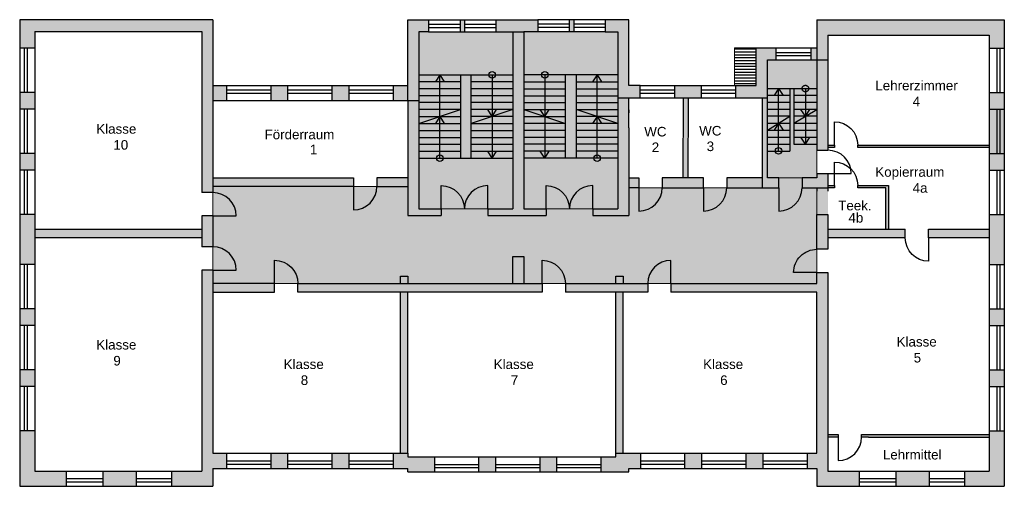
# Model space of a CAD drawing. Header units: inches. Extents: x -85 to 313, y 33 to 297.
# Tile 7 of 14: x -51 to -8, y 156 to 176. Entities that reach past the tile are written whole.
import ezdxf

# ---------------------------------------------------------------- set-up
doc = ezdxf.new("R2010")
doc.units = ezdxf.units.IN
doc.header["$MEASUREMENT"] = 0
doc.linetypes.add('ACAD_ISO03W100', pattern=[30, 12, -18])
doc.layers.add('0_Feuerwehrelemente', color=7, linetype='Continuous', lineweight=13, true_color=0xb7d9b1)
doc.layers.add('1_Brandwaende', color=7, linetype='Continuous', lineweight=20, true_color=0xa02128)
doc.layers.add('1_Dach', color=43, linetype='Continuous', lineweight=15)
doc.layers.add('1_Grundrisse', color=10, linetype='Continuous', lineweight=25)
doc.layers.add('1_Raumbezeichnung', color=7, linetype='Continuous', true_color=0x000000)
doc.layers.add('2_Türen', color=7, linetype='Continuous', true_color=0x000000)
for name, color, linetype in [('1_Raumnummern', 7, 'Continuous'), ('1_Schraffuren', 7, 'Continuous'), ('2_Fenster', 80, 'Continuous'), ('4_Treppe', 32, 'Continuous')]:
    doc.layers.add(name, color=color, linetype=linetype)
doc.styles.add('ARIAL', font='arial.ttf')

# ---------------------------------------------------------------- blocks, each defined once
blk = doc.blocks.new('DOOR3')
at = {"linetype": 'ByBlock'}
blk.add_line((0, 0), (0, 1), dxfattribs=at)
blk.add_arc((0, 0), 1, 90, 180, dxfattribs=at)

msp = doc.modelspace()

# ---------------------------------------------------------------- hatches: boundary and pattern name
at = {"layer": '0_Feuerwehrelemente', "ltscale": 0.001, "true_color": 0x008351}
h = msp.add_hatch(color=126, dxfattribs=at)
h.dxf.hatch_style = 1
h.paths.add_polyline_path([(-33.816, 175.464), (-29.751, 175.464), (-29.751, 167.803), (-33.816, 167.803)])
h = msp.add_hatch(color=126, dxfattribs=at)
h.dxf.hatch_style = 1
h.paths.add_polyline_path([(-29.275, 175.464), (-25.21, 175.464), (-25.21, 167.803), (-29.275, 167.803)])
h = msp.add_hatch(color=126, dxfattribs=at)
h.dxf.hatch_style = 1
h.paths.add_polyline_path([(-18.742, 174.244), (-16.597, 174.244), (-16.597, 169.146), (-18.742, 169.146)])
at = {"layer": '0_Feuerwehrelemente', "ltscale": 0.001}
h = msp.add_hatch(color=256, dxfattribs=at)
h.dxf.hatch_style = 1
h.paths.add_polyline_path([(-32.859, 167.803), (-32.859, 167.526), (-34.292, 167.526), (-34.292, 168.772), (-42.732, 168.772), (-42.732, 164.577), (-16.597, 164.577), (-16.597, 168.721), (-17.24, 168.721), (-17.24, 169.146), (-18.249, 169.146), (-18.249, 168.721), (-24.734, 168.721), (-24.734, 167.526), (-26.3, 167.526), (-26.3, 167.803), (-28.318, 167.803), (-28.318, 167.526), (-30.841, 167.526), (-30.841, 167.803)])
at = {"layer": '1_Brandwaende'}
h = msp.add_hatch(color=256, dxfattribs=at)
h.dxf.hatch_style = 1
h.paths.add_polyline_path([(-29.275, 175.464), (-29.751, 175.464), (-29.751, 167.803), (-30.841, 167.803), (-30.841, 167.526), (-28.318, 167.526), (-28.318, 167.803), (-29.275, 167.803)])
h.paths.add_polyline_path([(-34.292, 167.526), (-32.859, 167.526), (-32.859, 167.803), (-33.816, 167.803), (-33.816, 172.491), (-34.292, 172.491), (-34.292, 172.361)])
h.paths.add_polyline_path([(-26.3, 167.526), (-24.734, 167.526), (-24.734, 172.361), (-24.734, 172.606), (-25.21, 172.606), (-25.21, 167.803), (-26.3, 167.803)])
h = msp.add_hatch(color=256, dxfattribs=at)
h.dxf.hatch_style = 1
h.paths.add_polyline_path([(-18.249, 169.146), (-18.742, 169.146), (-18.742, 172.606), (-18.963, 172.606), (-18.963, 168.721), (-18.249, 168.721)])
h.paths.add_polyline_path([(-16.121, 169.334), (-16.597, 169.334), (-16.597, 169.146), (-17.24, 169.146), (-17.24, 168.721), (-16.121, 168.721)])
h.paths.add_polyline_path([(-16.597, 170.343), (-16.121, 170.343), (-16.121, 174.244), (-16.597, 174.244)])
at = {"layer": '1_Grundrisse'}
h = msp.add_hatch(color=7, dxfattribs=at)
h.dxf.hatch_style = 1
h.paths.add_polyline_path([(-42.139, 173.147), (-42.732, 173.147), (-42.732, 172.491), (-42.139, 172.491)])
h.paths.add_polyline_path([(-39.499, 173.147), (-40.231, 173.147), (-40.231, 172.491), (-39.499, 172.491)])
h.paths.add_polyline_path([(-36.851, 173.147), (-37.583, 173.147), (-37.583, 172.491), (-36.851, 172.491)])
h.paths.add_polyline_path([(-34.292, 173.147), (-34.935, 173.147), (-34.935, 172.491), (-34.292, 172.491)])
h.paths.add_polyline_path([(-33.816, 175.464), (-33.401, 175.464), (-33.401, 175.986), (-34.292, 175.986), (-34.292, 173.147), (-34.292, 172.491), (-33.816, 172.491)])
h.paths.add_polyline_path([(-31.845, 175.986), (-32.041, 175.986), (-32.041, 175.464), (-31.845, 175.464)])
h.paths.add_polyline_path([(-28.674, 175.986), (-30.485, 175.986), (-30.485, 175.464), (-30.483, 175.464), (-29.751, 175.464), (-29.275, 175.464), (-28.674, 175.464)])
h.paths.add_polyline_path([(-27.118, 175.986), (-27.314, 175.986), (-27.314, 175.464), (-27.118, 175.464)])
h.paths.add_polyline_path([(-24.734, 175.986), (-25.758, 175.986), (-25.758, 175.464), (-25.21, 175.464), (-25.21, 172.606), (-24.241, 172.606), (-24.241, 173.141), (-24.734, 173.141)])
h.paths.add_polyline_path([(-21.593, 173.141), (-22.753, 173.141), (-22.753, 172.606), (-21.593, 172.606)])
h.paths.add_polyline_path([(-18.742, 174.244), (-18.368, 174.244), (-18.368, 174.764), (-19.227, 174.764), (-19.227, 173.141), (-20.106, 173.141), (-20.106, 172.606), (-19.373, 172.606), (-18.742, 172.606)])
h.paths.add_polyline_path([(-16.597, 174.764), (-16.857, 174.764), (-16.857, 174.244), (-16.597, 174.244)])
h.paths.add_polyline_path([(-16.121, 175.322), (-9.147, 175.322), (-9.147, 174.76), (-8.491, 174.76), (-8.491, 175.978), (-16.597, 175.978), (-16.597, 174.244), (-16.121, 174.244)])
h.paths.add_polyline_path([(-8.491, 172.845), (-9.147, 172.845), (-9.147, 172.118), (-8.491, 172.118)])
h.paths.add_polyline_path([(-8.491, 172.118), (-9.147, 172.118), (-9.147, 169.477), (-8.491, 169.477)])
h.paths.add_polyline_path([(-8.491, 167.562), (-9.147, 167.562), (-9.147, 165.406), (-8.491, 165.406)])
h.paths.add_polyline_path([(-8.491, 163.491), (-9.147, 163.491), (-9.147, 162.764), (-8.491, 162.764)])
h.paths.add_polyline_path([(-8.491, 160.849), (-9.147, 160.849), (-9.147, 160.122), (-8.491, 160.122)])
h.paths.add_polyline_path([(-8.491, 158.208), (-9.147, 158.208), (-9.147, 156.468), (-10.212, 156.468), (-10.212, 155.812), (-8.491, 155.812)])
h.paths.add_polyline_path([(-11.738, 156.468), (-13.187, 156.468), (-13.187, 155.812), (-11.738, 155.812)])
h.paths.add_polyline_path([(-14.768, 156.468), (-16.121, 156.468), (-16.121, 165.052), (-16.597, 165.052), (-16.597, 164.577), (-22.917, 164.577), (-22.917, 164.201), (-16.597, 164.201), (-16.597, 157.238), (-17.026, 157.238), (-17.026, 156.582), (-16.597, 156.582), (-16.597, 155.812), (-14.768, 155.812)])
h.paths.add_polyline_path([(-16.121, 167.558), (-16.597, 167.558), (-16.597, 166.061), (-16.121, 166.061)])
h.paths.add_polyline_path([(-16.121, 168.721), (-16.597, 168.721), (-16.597, 167.558), (-16.121, 167.558)])
at = {"layer": '1_Schraffuren'}
h = msp.add_hatch(color=256, dxfattribs=at)
h.dxf.hatch_style = 1
h.paths.add_polyline_path([(-42.732, 175.978), (-51.091, 175.978), (-51.091, 174.76), (-50.435, 174.76), (-50.435, 175.471), (-43.208, 175.471), (-43.208, 168.513), (-42.732, 168.513)])
h.paths.add_polyline_path([(-50.435, 172.845), (-51.091, 172.845), (-51.091, 172.118), (-50.435, 172.118)], flags=17)
h.paths.add_polyline_path([(-50.435, 170.204), (-51.091, 170.204), (-51.091, 169.477), (-50.435, 169.477)])
h.paths.add_polyline_path([(-50.435, 167.562), (-51.091, 167.562), (-51.091, 165.406), (-50.435, 165.406)])
h.paths.add_polyline_path([(-43.208, 166.776), (-43.208, 166.931), (-50.435, 166.931), (-50.435, 166.554), (-43.208, 166.554)])
h.paths.add_polyline_path([(-50.435, 163.491), (-51.091, 163.491), (-51.091, 162.764), (-50.435, 162.764)])
h.paths.add_polyline_path([(-50.435, 160.849), (-51.091, 160.849), (-51.091, 160.122), (-50.435, 160.122)])
h.paths.add_polyline_path([(-50.435, 158.208), (-51.091, 158.208), (-51.091, 155.812), (-49.082, 155.812), (-49.082, 156.468), (-50.435, 156.468)])
h.paths.add_polyline_path([(-46.052, 156.468), (-47.501, 156.468), (-47.501, 155.812), (-46.052, 155.812)])
h.paths.add_polyline_path([(-42.732, 156.582), (-42.139, 156.582), (-42.139, 157.238), (-42.732, 157.238), (-42.732, 165.161), (-43.208, 165.161), (-43.208, 156.468), (-44.526, 156.468), (-44.526, 155.812), (-42.732, 155.812)])
h.paths.add_polyline_path([(-42.732, 167.504), (-43.208, 167.504), (-43.208, 166.17), (-42.732, 166.17)])
h = msp.add_hatch(dxfattribs=at)
h.set_pattern_fill('ANSI31', color=256, angle=135)
h.set_pattern_definition([(180, (0, 37.84925), (-1e-17, -0.125), [])])
h.paths.add_polyline_path([(-20.166, 174.764), (-20.166, 173.141), (-20.106, 173.141), (-19.227, 173.141), (-19.227, 174.764)])
h = msp.add_hatch(color=256, dxfattribs=at)
h.dxf.hatch_style = 1
h.paths.add_polyline_path([(-22.173, 172.606), (-22.387, 172.606), (-22.399, 169.146), (-22.185, 169.146)])
h.paths.add_polyline_path([(-21.508, 169.146), (-23.29, 169.146), (-23.29, 168.721), (-21.508, 168.721)])
h.paths.add_polyline_path([(-24.299, 169.146), (-24.734, 169.146), (-24.734, 168.721), (-24.299, 168.721)])
h.paths.add_polyline_path([(-18.963, 169.146), (-20.501, 169.146), (-20.501, 168.721), (-18.963, 168.721)])
at = {"layer": '1_Schraffuren', "ltscale": 0.001}
h = msp.add_hatch(color=7, dxfattribs=at)
h.dxf.hatch_style = 1
h.paths.add_polyline_path([(-13.507, 168.823), (-14.835, 168.823), (-14.835, 168.712), (-13.617, 168.712), (-13.617, 166.931), (-13.507, 166.931)])
h.paths.add_polyline_path([(-15.844, 168.823), (-16.121, 168.823), (-16.121, 168.712), (-15.844, 168.712)])
h.paths.add_polyline_path([(-15.844, 170.567), (-16.121, 170.567), (-16.121, 170.456), (-15.844, 170.456)])
h.paths.add_polyline_path([(-9.147, 170.567), (-14.835, 170.567), (-14.835, 170.456), (-9.147, 170.456)])
at = {"layer": '1_Schraffuren'}
h = msp.add_hatch(color=256, dxfattribs=at)
h.dxf.hatch_style = 1
h.paths.add_polyline_path([(-36.646, 169.148), (-42.732, 169.148), (-42.732, 168.772), (-36.646, 168.772), (-36.646, 168.994)])
h.paths.add_polyline_path([(-34.292, 169.148), (-35.637, 169.148), (-35.637, 168.994), (-35.637, 168.772), (-34.292, 168.772)])
h.paths.add_polyline_path([(-40.062, 164.577), (-42.732, 164.577), (-42.732, 164.201), (-40.062, 164.201), (-40.062, 164.355)])
h.paths.add_polyline_path([(-28.492, 164.577), (-39.053, 164.577), (-39.053, 164.355), (-39.053, 164.201), (-28.492, 164.201)])
h.paths.add_polyline_path([(-23.918, 164.577), (-27.483, 164.577), (-27.483, 164.201), (-23.918, 164.201)])
at = {"layer": '1_Schraffuren', "ltscale": 0.001}
h = msp.add_hatch(color=7, dxfattribs=at)
h.dxf.hatch_style = 1
h.paths.add_polyline_path([(-12.775, 166.554), (-12.775, 166.931), (-16.121, 166.931), (-16.121, 166.554)])
h.paths.add_polyline_path([(-11.766, 166.931), (-11.766, 166.554), (-9.147, 166.554), (-9.147, 166.776), (-9.147, 166.931)])
h = msp.add_hatch(color=7, dxfattribs=at)
h.dxf.hatch_style = 1
h.paths.add_polyline_path([(-34.292, 164.893), (-34.613, 164.893), (-34.613, 164.577), (-34.292, 164.577)])
h.paths.add_polyline_path([(-29.275, 165.749), (-29.751, 165.749), (-29.751, 164.577), (-29.275, 164.577)])
h.paths.add_polyline_path([(-24.981, 164.893), (-25.303, 164.893), (-25.303, 164.577), (-24.981, 164.577)])
at = {"layer": '1_Schraffuren'}
h = msp.add_hatch(color=256, dxfattribs=at)
h.dxf.hatch_style = 1
h.paths.add_polyline_path([(-34.292, 164.201), (-34.613, 164.201), (-34.613, 157.238), (-34.292, 157.238)])
h.paths.add_polyline_path([(-24.981, 164.201), (-25.303, 164.201), (-25.303, 157.238), (-24.981, 157.238)])
h.paths.add_polyline_path([(-39.499, 157.238), (-40.231, 157.238), (-40.231, 156.582), (-39.499, 156.582)])
h.paths.add_polyline_path([(-36.851, 157.238), (-37.583, 157.238), (-37.583, 156.582), (-36.851, 156.582)])
h.paths.add_polyline_path([(-33.15, 157.087), (-34.292, 157.087), (-34.292, 157.238), (-34.613, 157.238), (-34.935, 157.238), (-34.935, 156.582), (-34.292, 156.582), (-34.292, 156.431), (-33.15, 156.431)])
h.paths.add_polyline_path([(-30.51, 157.087), (-31.242, 157.087), (-31.242, 156.431), (-30.51, 156.431)])
h.paths.add_polyline_path([(-27.862, 157.087), (-28.594, 157.087), (-28.594, 156.431), (-27.862, 156.431)])
h.paths.add_polyline_path([(-24.229, 157.238), (-25.303, 157.238), (-25.303, 157.087), (-25.946, 157.087), (-25.946, 156.431), (-24.734, 156.431), (-24.734, 156.582), (-24.229, 156.582)])
h.paths.add_polyline_path([(-21.589, 157.238), (-22.321, 157.238), (-22.321, 156.582), (-21.589, 156.582)])
h.paths.add_polyline_path([(-18.941, 157.238), (-19.673, 157.238), (-19.673, 156.582), (-18.941, 156.582)])
h = msp.add_hatch(color=256, dxfattribs=at)
h.dxf.hatch_style = 1
h.paths.add_polyline_path([(-15.678, 158.046), (-16.121, 158.046), (-16.121, 157.936), (-15.678, 157.936)])
h.paths.add_polyline_path([(-9.147, 158.046), (-14.669, 158.046), (-14.669, 157.936), (-14.478, 157.936), (-14.367, 157.936), (-9.147, 157.936)])

# ---------------------------------------------------------------- linework, layer by layer
at = {"layer": '0_Feuerwehrelemente', "color": 126, "ltscale": 0.001, "true_color": 0x008351}
for points in [[(-33.816, 175.464), (-29.751, 175.464), (-29.751, 167.803), (-33.816, 167.803)], [(-29.275, 175.464), (-25.21, 175.464), (-25.21, 167.803), (-29.275, 167.803)], [(-18.742, 174.244), (-16.597, 174.244), (-16.597, 169.146), (-18.742, 169.146)]]:
    msp.add_lwpolyline(points, close=True, dxfattribs=at)
at = {"layer": '0_Feuerwehrelemente', "ltscale": 0.001}
msp.add_lwpolyline([(-32.859, 167.803), (-32.859, 167.526), (-34.292, 167.526), (-34.292, 168.772), (-42.732, 168.772), (-42.732, 164.577), (-16.597, 164.577), (-16.597, 168.721), (-17.24, 168.721), (-17.24, 169.146), (-18.249, 169.146), (-18.249, 168.721), (-24.734, 168.721), (-24.734, 167.526), (-26.3, 167.526), (-26.3, 167.803), (-28.318, 167.803), (-28.318, 167.526), (-30.841, 167.526), (-30.841, 167.803)], close=True, dxfattribs=at)
at = {"layer": '1_Dach', "color": 7}
msp.add_lwpolyline([(-19.227, 174.764), (-20.166, 174.764), (-20.166, 173.141)], dxfattribs=at)
at = {"layer": '1_Grundrisse', "color": 7}
for p, q in [((-51.091, 175.978), (-51.091, 174.76)), ((-42.732, 175.978), (-51.091, 175.978)), ((-42.732, 175.978), (-42.732, 168.513)), ((-33.401, 175.986), (-33.401, 175.464)), ((-32.041, 175.986), (-31.845, 175.986)), ((-32.041, 175.986), (-32.041, 175.464)), ((-31.845, 175.986), (-31.845, 175.464)), ((-30.485, 175.986), (-28.674, 175.986)), ((-30.485, 175.986), (-30.485, 175.464)), ((-28.674, 175.986), (-28.674, 175.464)), ((-27.118, 175.986), (-27.314, 175.986)), ((-27.314, 175.986), (-27.314, 175.464)), ((-27.118, 175.986), (-27.118, 175.464)), ((-16.597, 175.978), (-16.597, 170.343)), ((-16.597, 175.978), (-8.491, 175.978)), ((-8.491, 175.978), (-8.491, 174.76)), ((-50.435, 175.471), (-50.435, 174.76)), ((-50.435, 175.471), (-43.208, 175.471)), ((-43.208, 175.471), (-43.208, 168.513)), ((-33.816, 175.464), (-33.816, 167.803)), ((-33.401, 175.464), (-33.816, 175.464)), ((-32.039, 175.464), (-31.843, 175.464)), ((-30.483, 175.464), (-29.751, 175.464)), ((-29.751, 175.464), (-29.751, 167.803)), ((-29.751, 175.464), (-29.275, 175.464)), ((-29.275, 175.464), (-29.275, 167.803)), ((-28.676, 175.464), (-29.275, 175.464)), ((-27.12, 175.464), (-27.316, 175.464)), ((-25.758, 175.464), (-25.21, 175.464)), ((-25.21, 175.464), (-25.21, 167.803)), ((-16.121, 175.322), (-16.121, 170.343)), ((-16.121, 175.322), (-9.147, 175.322)), ((-9.147, 175.322), (-9.147, 174.76)), ((-50.435, 174.76), (-51.091, 174.76)), ((-19.227, 174.764), (-18.368, 174.764)), ((-19.227, 173.141), (-19.227, 174.764)), ((-16.857, 174.764), (-16.597, 174.764)), ((-16.857, 174.764), (-16.857, 174.244)), ((-9.147, 174.76), (-8.491, 174.76)), ((-16.857, 174.244), (-16.597, 174.244)), ((-16.597, 174.244), (-16.121, 174.244)), ((-42.732, 173.147), (-42.139, 173.147)), ((-42.139, 173.147), (-42.139, 172.491)), ((-40.231, 173.147), (-39.499, 173.147)), ((-40.231, 173.147), (-39.499, 173.147)), ((-40.231, 173.147), (-40.231, 172.491)), ((-39.499, 173.147), (-39.499, 172.491)), ((-37.583, 173.147), (-37.583, 172.491)), ((-37.583, 173.147), (-36.851, 173.147)), ((-37.583, 173.147), (-36.851, 173.147)), ((-36.851, 173.147), (-36.851, 172.491)), ((-34.935, 173.147), (-34.935, 172.491)), ((-34.935, 173.147), (-34.292, 173.147)), ((-34.292, 172.491), (-34.292, 173.147)), ((-24.241, 172.606), (-24.241, 173.141)), ((-22.753, 173.141), (-22.021, 173.141)), ((-22.753, 173.141), (-21.593, 173.141)), ((-22.753, 172.606), (-22.753, 173.141)), ((-21.593, 172.606), (-21.593, 173.141)), ((-20.106, 172.606), (-20.106, 173.141)), ((-20.106, 173.141), (-19.373, 173.141)), ((-20.106, 173.141), (-19.227, 173.141)), ((-51.091, 172.845), (-51.091, 172.118)), ((-50.435, 172.845), (-51.091, 172.845)), ((-50.435, 172.845), (-50.435, 172.118)), ((-25.21, 172.606), (-24.241, 172.606)), ((-24.734, 171.31), (-24.734, 172.606)), ((-22.753, 172.606), (-22.021, 172.606)), ((-22.753, 172.606), (-21.593, 172.606)), ((-22.387, 172.606), (-22.399, 169.146)), ((-22.173, 172.606), (-22.185, 169.146)), ((-20.106, 172.606), (-19.373, 172.606)), ((-9.147, 172.845), (-9.147, 172.118)), ((-9.147, 172.845), (-8.491, 172.845)), ((-8.491, 172.845), (-8.491, 172.118)), ((-50.435, 172.118), (-51.091, 172.118)), ((-42.732, 172.491), (-42.139, 172.491)), ((-40.231, 172.491), (-39.499, 172.491)), ((-40.231, 172.491), (-39.499, 172.491)), ((-37.583, 172.491), (-36.851, 172.491)), ((-37.583, 172.491), (-36.851, 172.491)), ((-34.935, 172.491), (-34.292, 172.491)), ((-34.292, 172.491), (-34.292, 167.526)), ((-34.292, 172.491), (-33.816, 172.491)), ((-9.147, 172.118), (-8.491, 172.118)), ((-9.147, 172.118), (-9.147, 170.204)), ((-8.821, 172.118), (-8.821, 170.204)), ((-8.685, 172.118), (-8.685, 170.204)), ((-8.491, 172.118), (-8.491, 170.204)), ((-24.734, 172.096), (-24.734, 171.966)), ((-24.734, 172.096), (-24.734, 171.966)), ((-24.734, 171.31), (-24.734, 167.526)), ((-14.835, 170.456), (-14.835, 170.567)), ((-14.835, 170.567), (-9.147, 170.567)), ((-9.147, 170.456), (-14.835, 170.456)), ((-51.091, 170.204), (-51.091, 169.477)), ((-50.435, 170.204), (-51.091, 170.204)), ((-50.435, 170.204), (-50.435, 169.477)), ((-16.597, 170.343), (-16.121, 170.343)), ((-9.147, 170.204), (-9.147, 169.477)), ((-9.147, 170.204), (-8.491, 170.204)), ((-8.491, 170.204), (-8.491, 169.477)), ((-50.435, 169.477), (-51.091, 169.477)), ((-16.597, 169.334), (-16.121, 169.334)), ((-16.597, 169.334), (-16.597, 169.146)), ((-16.121, 169.334), (-16.121, 168.567)), ((-9.147, 169.477), (-8.491, 169.477)), ((-16.597, 168.721), (-16.597, 168.567)), ((-14.835, 168.712), (-14.835, 168.823)), ((-14.835, 168.823), (-13.507, 168.823)), ((-13.617, 168.712), (-14.835, 168.712)), ((-13.617, 166.931), (-13.617, 168.712)), ((-13.507, 168.823), (-13.507, 166.931)), ((-42.732, 168.513), (-43.208, 168.513)), ((-51.091, 167.562), (-51.091, 165.406)), ((-50.435, 167.562), (-51.091, 167.562)), ((-50.435, 167.562), (-50.435, 165.406)), ((-43.208, 167.504), (-43.208, 166.17)), ((-42.732, 167.504), (-43.208, 167.504)), ((-42.732, 167.504), (-42.732, 166.17)), ((-34.292, 167.526), (-32.859, 167.526)), ((-33.816, 167.803), (-32.859, 167.803)), ((-32.859, 167.803), (-32.859, 167.526)), ((-30.841, 167.803), (-30.841, 167.526)), ((-30.841, 167.803), (-29.751, 167.803)), ((-30.841, 167.526), (-28.318, 167.526)), ((-29.275, 167.803), (-28.318, 167.803)), ((-28.318, 167.803), (-28.318, 167.526)), ((-26.3, 167.803), (-26.3, 167.526)), ((-26.3, 167.803), (-25.21, 167.803)), ((-26.3, 167.526), (-24.734, 167.526)), ((-16.597, 167.558), (-16.121, 167.558)), ((-9.147, 167.562), (-9.147, 165.406)), ((-9.147, 167.562), (-8.491, 167.562)), ((-8.491, 167.562), (-8.491, 165.406)), ((-42.732, 166.17), (-43.208, 166.17)), ((-50.435, 165.406), (-51.091, 165.406)), ((-9.147, 165.406), (-8.491, 165.406)), ((-43.208, 165.161), (-43.208, 156.468)), ((-42.732, 165.161), (-43.208, 165.161)), ((-42.732, 165.161), (-42.732, 157.238)), ((-16.597, 165.052), (-16.121, 165.052)), ((-16.121, 165.052), (-16.121, 156.468)), ((-28.492, 164.577), (-28.492, 164.201)), ((-27.483, 164.577), (-27.483, 164.201)), ((-23.918, 164.577), (-23.918, 164.201)), ((-22.917, 164.577), (-22.917, 164.201)), ((-34.613, 157.238), (-34.613, 164.201)), ((-34.292, 157.238), (-34.292, 164.201)), ((-25.303, 157.238), (-25.303, 164.201)), ((-24.981, 157.238), (-24.981, 164.201)), ((-51.091, 163.491), (-51.091, 162.764)), ((-51.091, 163.491), (-51.091, 162.764)), ((-50.435, 163.491), (-51.091, 163.491)), ((-50.435, 163.491), (-50.435, 162.764)), ((-50.435, 163.491), (-50.435, 162.764)), ((-9.147, 163.491), (-9.147, 162.764)), ((-9.147, 163.491), (-9.147, 162.764)), ((-9.147, 163.491), (-8.491, 163.491)), ((-8.491, 163.491), (-8.491, 162.764)), ((-8.491, 163.491), (-8.491, 162.764)), ((-50.435, 162.764), (-51.091, 162.764)), ((-9.147, 162.764), (-8.491, 162.764)), ((-51.091, 160.849), (-51.091, 160.122)), ((-51.091, 160.849), (-51.091, 160.122)), ((-50.435, 160.849), (-51.091, 160.849)), ((-50.435, 160.849), (-50.435, 160.122)), ((-50.435, 160.849), (-50.435, 160.122)), ((-9.147, 160.849), (-9.147, 160.122)), ((-9.147, 160.849), (-9.147, 160.122)), ((-9.147, 160.849), (-8.491, 160.849)), ((-8.491, 160.849), (-8.491, 160.122)), ((-8.491, 160.849), (-8.491, 160.122)), ((-50.435, 160.122), (-51.091, 160.122)), ((-9.147, 160.122), (-8.491, 160.122)), ((-51.091, 158.208), (-51.091, 155.812)), ((-50.435, 158.208), (-51.091, 158.208)), ((-50.435, 158.208), (-50.435, 156.468)), ((-9.147, 158.208), (-9.147, 156.468)), ((-9.147, 158.208), (-8.491, 158.208)), ((-8.491, 158.208), (-8.491, 155.812)), ((-14.367, 157.936), (-9.147, 157.936)), ((-42.732, 157.238), (-42.139, 157.238)), ((-42.139, 157.238), (-42.139, 156.582)), ((-40.231, 157.238), (-39.499, 157.238)), ((-40.231, 157.238), (-39.499, 157.238)), ((-40.231, 157.238), (-40.231, 156.582)), ((-39.499, 157.238), (-39.499, 156.582)), ((-37.583, 157.238), (-37.583, 156.582)), ((-37.583, 157.238), (-36.851, 157.238)), ((-37.583, 157.238), (-36.851, 157.238)), ((-36.851, 157.238), (-36.851, 156.582)), ((-34.935, 157.238), (-34.935, 156.582)), ((-34.935, 157.238), (-34.292, 157.238)), ((-24.229, 157.238), (-24.229, 156.582)), ((-22.321, 157.238), (-21.589, 157.238)), ((-22.321, 157.238), (-21.589, 157.238)), ((-22.321, 157.238), (-22.321, 156.582)), ((-21.589, 157.238), (-21.589, 156.582)), ((-19.673, 157.238), (-19.673, 156.582)), ((-19.673, 157.238), (-18.941, 157.238)), ((-19.673, 157.238), (-18.941, 157.238)), ((-18.941, 157.238), (-18.941, 156.582)), ((-17.026, 157.238), (-17.026, 156.582)), ((-17.026, 157.238), (-16.597, 157.238)), ((-33.15, 157.087), (-33.15, 156.431)), ((-31.242, 157.087), (-30.51, 157.087)), ((-31.242, 157.087), (-30.51, 157.087)), ((-31.242, 157.087), (-31.242, 156.431)), ((-30.51, 157.087), (-30.51, 156.431)), ((-28.594, 157.087), (-28.594, 156.431)), ((-28.594, 157.087), (-27.862, 157.087)), ((-28.594, 157.087), (-27.862, 157.087)), ((-27.862, 157.087), (-27.862, 156.431)), ((-25.946, 157.087), (-25.946, 156.431)), ((-25.946, 157.087), (-25.303, 157.087)), ((-50.435, 156.468), (-47.501, 156.468)), ((-49.082, 156.468), (-49.082, 155.812)), ((-47.501, 156.468), (-46.052, 156.468)), ((-47.501, 156.468), (-47.501, 155.812)), ((-46.052, 156.468), (-46.052, 155.812)), ((-44.526, 156.468), (-44.526, 155.812)), ((-44.526, 156.468), (-43.208, 156.468)), ((-42.732, 156.582), (-42.732, 155.812)), ((-42.732, 156.582), (-42.139, 156.582)), ((-40.231, 156.582), (-39.499, 156.582)), ((-40.231, 156.582), (-39.499, 156.582)), ((-37.583, 156.582), (-36.851, 156.582)), ((-37.583, 156.582), (-36.851, 156.582)), ((-34.935, 156.582), (-34.292, 156.582)), ((-34.292, 156.431), (-34.292, 156.582)), ((-34.292, 156.431), (-33.15, 156.431)), ((-31.242, 156.431), (-30.51, 156.431)), ((-31.242, 156.431), (-30.51, 156.431)), ((-28.594, 156.431), (-27.862, 156.431)), ((-28.594, 156.431), (-27.862, 156.431)), ((-25.946, 156.431), (-24.734, 156.431)), ((-24.734, 156.582), (-24.229, 156.582)), ((-24.734, 156.431), (-24.734, 156.582)), ((-22.321, 156.582), (-21.589, 156.582)), ((-22.321, 156.582), (-21.589, 156.582)), ((-19.673, 156.582), (-18.941, 156.582)), ((-19.673, 156.582), (-18.941, 156.582)), ((-17.026, 156.582), (-16.597, 156.582)), ((-16.597, 156.582), (-16.597, 155.812)), ((-16.121, 156.468), (-14.768, 156.468)), ((-14.768, 156.468), (-14.768, 155.812)), ((-13.187, 156.468), (-11.738, 156.468)), ((-13.187, 156.468), (-13.187, 155.812)), ((-11.738, 156.468), (-11.738, 155.812)), ((-10.212, 156.468), (-9.147, 156.468)), ((-10.212, 156.468), (-10.212, 155.812)), ((-51.091, 155.812), (-47.501, 155.812)), ((-47.501, 155.812), (-46.052, 155.812)), ((-46.052, 155.812), (-42.732, 155.812)), ((-16.597, 155.812), (-14.768, 155.812)), ((-13.187, 155.812), (-11.738, 155.812)), ((-10.212, 155.812), (-8.491, 155.812))]:
    msp.add_line(p, q, dxfattribs=at)
for points in [[(-34.292, 173.147), (-34.292, 175.986), (-33.401, 175.986)], [(-24.241, 173.141), (-24.734, 173.141), (-24.734, 175.986), (-25.758, 175.986), (-25.758, 175.464)], [(-20.371, 172.606), (-18.742, 172.606), (-18.742, 174.244), (-18.368, 174.244), (-18.368, 174.764)], [(-18.963, 172.606), (-18.963, 168.721), (-18.249, 168.721), (-18.249, 169.146), (-18.742, 169.146), (-18.742, 172.606)], [(-16.121, 170.567), (-15.844, 170.567), (-15.844, 170.456), (-16.121, 170.456)], [(-42.732, 169.148), (-36.646, 169.148), (-36.646, 168.994), (-36.646, 168.994), (-36.646, 168.772), (-42.732, 168.772)], [(-34.292, 169.148), (-35.637, 169.148), (-35.637, 168.994), (-35.637, 168.994), (-35.637, 168.772), (-34.292, 168.772)], [(-24.734, 169.146), (-24.299, 169.146), (-24.299, 168.721), (-24.734, 168.721)], [(-18.963, 169.146), (-20.501, 169.146), (-20.501, 168.721), (-18.963, 168.721)], [(-16.597, 169.146), (-17.24, 169.146), (-17.24, 168.721), (-16.121, 168.721)], [(-16.121, 168.823), (-15.844, 168.823), (-15.844, 168.712), (-16.121, 168.712)], [(-50.435, 166.931), (-43.208, 166.931), (-43.208, 166.776), (-43.208, 166.776), (-43.208, 166.554), (-50.435, 166.554)], [(-16.121, 166.931), (-12.775, 166.931)], [(-11.766, 166.931), (-9.147, 166.931), (-9.147, 166.776), (-9.147, 166.776), (-9.147, 166.554), (-11.766, 166.554)], [(-12.775, 166.554), (-16.121, 166.554)], [(-29.751, 164.577), (-29.751, 165.749), (-29.275, 165.749), (-29.275, 164.577)], [(-34.613, 164.577), (-34.613, 164.893), (-34.292, 164.893), (-34.292, 164.577)], [(-25.303, 164.577), (-25.303, 164.893), (-24.981, 164.893), (-24.981, 164.577)], [(-22.917, 164.577), (-16.597, 164.577), (-16.597, 165.052)], [(-42.732, 164.201), (-40.062, 164.201), (-40.062, 164.355), (-40.062, 164.355), (-40.062, 164.577), (-42.732, 164.577)], [(-28.492, 164.201), (-39.053, 164.201), (-39.053, 164.355), (-39.053, 164.355), (-39.053, 164.577), (-28.492, 164.577)], [(-27.483, 164.577), (-23.918, 164.577)], [(-23.918, 164.201), (-27.483, 164.201)], [(-16.597, 157.238), (-16.597, 164.201), (-22.917, 164.201)], [(-16.121, 158.046), (-15.678, 158.046), (-15.678, 157.936), (-16.121, 157.936)], [(-14.367, 157.936), (-14.367, 157.936), (-14.478, 157.936), (-14.478, 157.936), (-14.669, 157.936), (-14.669, 158.046), (-9.147, 158.046)], [(-34.292, 157.238), (-34.292, 157.087), (-33.15, 157.087)], [(-25.303, 157.087), (-25.303, 157.238), (-24.229, 157.238)]]:
    msp.add_lwpolyline(points, dxfattribs=at)
for points in [[(-21.508, 169.146), (-23.29, 169.146), (-23.29, 168.721), (-21.508, 168.721)], [(-16.597, 167.558), (-16.121, 167.558), (-16.121, 166.061), (-16.597, 166.061)]]:
    msp.add_lwpolyline(points, close=True, dxfattribs=at)
at = {"layer": '1_Schraffuren', "color": 7, "ltscale": 0.001}
for p, q in [((-12.775, 166.554), (-12.775, 166.931)), ((-11.766, 166.554), (-11.766, 166.931))]:
    msp.add_line(p, q, dxfattribs=at)
at = {"layer": '2_Fenster', "color": 7}
for p, q in [((-33.401, 175.986), (-32.041, 175.986)), ((-31.845, 175.986), (-30.485, 175.986)), ((-27.314, 175.986), (-28.674, 175.986)), ((-25.758, 175.986), (-27.118, 175.986)), ((-33.401, 175.793), (-32.041, 175.793)), ((-33.401, 175.656), (-32.041, 175.656)), ((-31.845, 175.793), (-30.485, 175.793)), ((-31.845, 175.656), (-30.485, 175.656)), ((-27.314, 175.793), (-28.674, 175.793)), ((-27.314, 175.656), (-28.674, 175.656)), ((-25.758, 175.793), (-27.118, 175.793)), ((-25.758, 175.656), (-27.118, 175.656)), ((-33.401, 175.464), (-32.041, 175.464)), ((-31.845, 175.464), (-30.483, 175.464)), ((-27.314, 175.464), (-28.676, 175.464)), ((-25.758, 175.464), (-27.118, 175.464)), ((-51.091, 174.76), (-51.091, 172.845)), ((-50.898, 174.76), (-50.898, 172.845)), ((-50.761, 174.76), (-50.761, 172.845)), ((-50.435, 174.76), (-50.435, 172.845)), ((-18.368, 174.764), (-16.857, 174.764)), ((-9.147, 174.76), (-9.147, 172.845)), ((-8.821, 174.76), (-8.821, 172.845)), ((-8.685, 174.76), (-8.685, 172.845)), ((-8.491, 174.76), (-8.491, 172.845)), ((-18.368, 174.571), (-16.857, 174.571)), ((-18.368, 174.434), (-16.857, 174.434)), ((-18.368, 174.244), (-16.857, 174.244)), ((-42.139, 173.147), (-40.231, 173.147)), ((-39.499, 173.147), (-37.583, 173.147)), ((-36.851, 173.147), (-34.935, 173.147)), ((-24.241, 173.141), (-22.753, 173.141)), ((-21.593, 173.141), (-20.106, 173.141)), ((-42.139, 172.954), (-40.231, 172.954)), ((-42.139, 172.817), (-40.231, 172.817)), ((-39.499, 172.954), (-37.583, 172.954)), ((-39.499, 172.817), (-37.583, 172.817)), ((-36.851, 172.954), (-34.935, 172.954)), ((-36.851, 172.817), (-34.935, 172.817)), ((-24.241, 172.948), (-22.753, 172.948)), ((-24.241, 172.811), (-22.753, 172.811)), ((-24.241, 172.606), (-22.753, 172.606)), ((-21.593, 172.948), (-20.106, 172.948)), ((-21.593, 172.811), (-20.106, 172.811)), ((-21.593, 172.606), (-20.106, 172.606)), ((-51.091, 172.118), (-51.091, 170.204)), ((-50.898, 172.118), (-50.898, 170.204)), ((-50.761, 172.118), (-50.761, 170.204)), ((-50.435, 172.118), (-50.435, 170.204)), ((-42.139, 172.491), (-40.231, 172.491)), ((-39.499, 172.491), (-37.583, 172.491)), ((-36.851, 172.491), (-34.935, 172.491)), ((-51.091, 169.477), (-51.091, 167.562)), ((-50.898, 169.477), (-50.898, 167.562)), ((-50.761, 169.477), (-50.761, 167.562)), ((-50.435, 169.477), (-50.435, 167.562)), ((-9.147, 169.477), (-9.147, 167.562)), ((-8.821, 169.477), (-8.821, 167.562)), ((-8.685, 169.477), (-8.685, 167.562)), ((-8.491, 169.477), (-8.491, 167.562)), ((-51.091, 165.406), (-51.091, 163.491)), ((-50.898, 165.406), (-50.898, 163.491)), ((-50.761, 165.406), (-50.761, 163.491)), ((-50.435, 165.406), (-50.435, 163.491)), ((-9.147, 165.406), (-9.147, 163.491)), ((-8.821, 165.406), (-8.821, 163.491)), ((-8.685, 165.406), (-8.685, 163.491)), ((-8.491, 165.406), (-8.491, 163.491)), ((-51.091, 162.764), (-51.091, 160.849)), ((-50.898, 162.764), (-50.898, 160.849)), ((-50.761, 162.764), (-50.761, 160.849)), ((-50.435, 162.764), (-50.435, 160.849)), ((-9.147, 162.764), (-9.147, 160.849)), ((-8.821, 162.764), (-8.821, 160.849)), ((-8.685, 162.764), (-8.685, 160.849)), ((-8.491, 162.764), (-8.491, 160.849)), ((-51.091, 160.122), (-51.091, 158.208)), ((-50.898, 160.122), (-50.898, 158.208)), ((-50.761, 160.122), (-50.761, 158.208)), ((-50.435, 160.122), (-50.435, 158.208)), ((-9.147, 160.122), (-9.147, 158.208)), ((-8.821, 160.122), (-8.821, 158.208)), ((-8.685, 160.122), (-8.685, 158.208)), ((-8.491, 160.122), (-8.491, 158.208)), ((-42.139, 157.238), (-40.231, 157.238)), ((-39.499, 157.238), (-37.583, 157.238)), ((-36.851, 157.238), (-34.935, 157.238)), ((-24.229, 157.238), (-22.321, 157.238)), ((-21.589, 157.238), (-19.673, 157.238)), ((-18.941, 157.238), (-17.026, 157.238)), ((-42.139, 156.912), (-40.231, 156.912)), ((-42.139, 156.775), (-40.231, 156.775)), ((-39.499, 156.912), (-37.583, 156.912)), ((-39.499, 156.775), (-37.583, 156.775)), ((-36.851, 156.912), (-34.935, 156.912)), ((-36.851, 156.775), (-34.935, 156.775)), ((-33.15, 157.087), (-31.242, 157.087)), ((-30.51, 157.087), (-28.594, 157.087)), ((-27.862, 157.087), (-25.946, 157.087)), ((-24.229, 156.912), (-22.321, 156.912)), ((-24.229, 156.775), (-22.321, 156.775)), ((-21.589, 156.912), (-19.673, 156.912)), ((-21.589, 156.775), (-19.673, 156.775)), ((-18.941, 156.912), (-17.026, 156.912)), ((-18.941, 156.775), (-17.026, 156.775)), ((-49.082, 156.468), (-47.501, 156.468)), ((-46.052, 156.468), (-44.526, 156.468)), ((-42.139, 156.582), (-40.231, 156.582)), ((-39.499, 156.582), (-37.583, 156.582)), ((-36.851, 156.582), (-34.935, 156.582)), ((-33.15, 156.761), (-31.242, 156.761)), ((-33.15, 156.624), (-31.242, 156.624)), ((-33.15, 156.431), (-31.242, 156.431)), ((-30.51, 156.761), (-28.594, 156.761)), ((-30.51, 156.624), (-28.594, 156.624)), ((-30.51, 156.431), (-28.594, 156.431)), ((-27.862, 156.761), (-25.946, 156.761)), ((-27.862, 156.624), (-25.946, 156.624)), ((-27.862, 156.431), (-25.946, 156.431)), ((-24.229, 156.582), (-22.321, 156.582)), ((-21.589, 156.582), (-19.673, 156.582)), ((-18.941, 156.582), (-17.026, 156.582)), ((-14.768, 156.468), (-13.187, 156.468)), ((-11.738, 156.468), (-10.212, 156.468)), ((-49.082, 156.142), (-47.501, 156.142)), ((-49.082, 156.005), (-47.501, 156.005)), ((-46.052, 156.142), (-44.526, 156.142)), ((-46.052, 156.005), (-44.526, 156.005)), ((-14.768, 156.142), (-13.187, 156.142)), ((-14.768, 156.005), (-13.187, 156.005)), ((-11.738, 156.142), (-10.212, 156.142)), ((-11.738, 156.005), (-10.212, 156.005)), ((-49.082, 155.812), (-47.501, 155.812)), ((-46.052, 155.812), (-44.526, 155.812)), ((-14.768, 155.812), (-13.187, 155.812)), ((-11.738, 155.812), (-10.212, 155.812))]:
    msp.add_line(p, q, dxfattribs=at)
at = {"layer": '4_Treppe', "color": 7}
for p, q in [((-33.816, 173.6), (-32.014, 173.6)), ((-32.915, 173.6), (-33.107, 173.3)), ((-32.915, 171.8), (-32.915, 173.6)), ((-32.915, 173.6), (-32.723, 173.3)), ((-32.014, 173.6), (-32.014, 170)), ((-31.552, 170), (-31.552, 173.6)), ((-31.488, 173.6), (-29.751, 173.6)), ((-30.651, 173.6), (-30.651, 171.8)), ((-27.538, 173.6), (-29.275, 173.6)), ((-28.374, 173.6), (-28.374, 171.8)), ((-27.474, 170), (-27.474, 173.6)), ((-27.011, 173.6), (-27.011, 170)), ((-25.21, 173.6), (-27.011, 173.6)), ((-26.111, 173.6), (-26.303, 173.3)), ((-26.111, 171.8), (-26.111, 173.6)), ((-26.111, 173.6), (-25.919, 173.3)), ((-32.014, 173.3), (-33.816, 173.3)), ((-32.014, 173), (-33.816, 173)), ((-29.751, 173.3), (-31.552, 173.3)), ((-29.751, 173), (-31.552, 173)), ((-29.275, 173.3), (-27.474, 173.3)), ((-29.275, 173), (-27.474, 173)), ((-27.011, 173.3), (-25.21, 173.3)), ((-27.011, 173), (-25.21, 173)), ((-32.014, 172.7), (-33.816, 172.7)), ((-29.751, 172.7), (-31.552, 172.7)), ((-29.275, 172.7), (-27.474, 172.7)), ((-27.011, 172.7), (-25.21, 172.7)), ((-32.014, 172.4), (-33.816, 172.4)), ((-29.751, 172.4), (-31.552, 172.4)), ((-29.275, 172.4), (-27.474, 172.4)), ((-27.011, 172.4), (-25.21, 172.4)), ((-17.599, 171.516), (-16.597, 172.109)), ((-33.816, 171.5), (-32.014, 172.1)), ((-32.014, 172.1), (-33.816, 172.1)), ((-33.816, 171.8), (-32.915, 171.8)), ((-32.915, 171.8), (-33.107, 171.5)), ((-32.915, 171.8), (-32.014, 171.8)), ((-32.915, 170), (-32.915, 171.8)), ((-32.915, 171.8), (-32.723, 171.5)), ((-29.751, 172.1), (-31.552, 172.1)), ((-29.751, 172.1), (-31.552, 171.5)), ((-30.651, 171.8), (-31.552, 171.8)), ((-30.651, 171.8), (-30.843, 172.1)), ((-30.651, 171.8), (-30.46, 172.1)), ((-29.751, 171.8), (-30.651, 171.8)), ((-30.651, 171.8), (-30.651, 170)), ((-29.275, 172.1), (-27.474, 172.1)), ((-29.275, 172.1), (-27.474, 171.5)), ((-29.275, 171.8), (-28.374, 171.8)), ((-28.374, 171.8), (-28.566, 172.1)), ((-28.374, 171.8), (-28.182, 172.1)), ((-28.374, 171.8), (-27.474, 171.8)), ((-28.374, 171.8), (-28.374, 170)), ((-25.21, 171.5), (-27.011, 172.1)), ((-27.011, 172.1), (-25.21, 172.1)), ((-26.111, 171.8), (-27.011, 171.8)), ((-26.111, 171.8), (-26.303, 171.5)), ((-25.21, 171.8), (-26.111, 171.8)), ((-26.111, 170), (-26.111, 171.8)), ((-26.111, 171.8), (-25.919, 171.5)), ((-18.742, 171.209), (-17.769, 171.809)), ((-17.769, 171.809), (-17.769, 170.309)), ((-17.098, 171.815), (-17.098, 170.609)), ((-16.597, 171.809), (-17.094, 171.809)), ((-33.816, 171.5), (-32.014, 171.5)), ((-31.552, 171.5), (-29.751, 171.5)), ((-27.474, 171.5), (-29.275, 171.5)), ((-25.21, 171.5), (-27.011, 171.5)), ((-18.742, 171.516), (-18.255, 171.516)), ((-18.255, 171.516), (-18.447, 171.216)), ((-18.255, 170.316), (-18.255, 171.516)), ((-18.255, 171.516), (-18.063, 171.216)), ((-18.255, 171.216), (-18.255, 171.516)), ((-18.255, 171.516), (-17.769, 171.516)), ((-17.599, 171.516), (-16.597, 171.516)), ((-17.599, 171.516), (-17.599, 170.609)), ((-33.816, 171.2), (-32.014, 171.2)), ((-33.816, 170.9), (-32.014, 170.9)), ((-31.552, 171.2), (-29.751, 171.2)), ((-31.552, 170.9), (-29.751, 170.9)), ((-27.474, 171.2), (-29.275, 171.2)), ((-27.474, 170.9), (-29.275, 170.9)), ((-25.21, 171.2), (-27.011, 171.2)), ((-25.21, 170.9), (-27.011, 170.9)), ((-18.742, 171.209), (-18.063, 171.209)), ((-18.742, 170.909), (-17.769, 170.909)), ((-18.063, 171.209), (-17.769, 171.209)), ((-17.599, 171.209), (-16.597, 171.209)), ((-17.599, 170.909), (-16.597, 170.909)), ((-17.098, 170.609), (-17.29, 170.909)), ((-17.098, 170.609), (-16.906, 170.909)), ((-33.816, 170.6), (-32.014, 170.6)), ((-31.552, 170.6), (-29.751, 170.6)), ((-27.474, 170.6), (-29.275, 170.6)), ((-25.21, 170.6), (-27.011, 170.6)), ((-18.742, 170.609), (-17.769, 170.609)), ((-17.599, 170.609), (-16.597, 170.609)), ((-33.816, 170.3), (-32.014, 170.3)), ((-33.816, 170), (-32.014, 170)), ((-32.014, 170), (-29.751, 170)), ((-31.552, 170.3), (-29.751, 170.3)), ((-30.651, 170), (-30.843, 170.3)), ((-30.651, 170), (-30.46, 170.3)), ((-27.474, 170.3), (-29.275, 170.3)), ((-27.011, 170), (-29.275, 170)), ((-28.374, 170), (-28.566, 170.3)), ((-28.374, 170), (-28.182, 170.3)), ((-25.21, 170.3), (-27.011, 170.3)), ((-25.21, 170), (-27.011, 170)), ((-18.742, 170.309), (-17.769, 170.309))]:
    msp.add_line(p, q, dxfattribs=at)
at = {"layer": '4_Treppe', "color": 7, "linetype": 'ACAD_ISO03W100'}
for p, q in [((-32.014, 173.6), (-31.488, 173.6)), ((-27.011, 173.6), (-27.538, 173.6)), ((-18.742, 173.009), (-16.597, 173.009)), ((-18.255, 173.009), (-18.447, 172.709)), ((-18.255, 173.009), (-18.063, 172.709)), ((-18.255, 171.516), (-18.255, 173.009)), ((-17.769, 173.009), (-17.769, 171.809)), ((-17.599, 173.009), (-17.599, 171.516)), ((-17.098, 173.009), (-17.098, 172.109)), ((-17.769, 172.709), (-18.742, 172.709)), ((-16.597, 172.709), (-17.599, 172.709)), ((-17.769, 172.409), (-18.742, 172.409)), ((-17.769, 172.109), (-18.742, 172.109)), ((-16.597, 172.409), (-17.599, 172.409)), ((-16.597, 172.109), (-17.599, 172.109)), ((-17.098, 171.809), (-17.29, 172.109)), ((-17.098, 172.409), (-17.098, 171.815)), ((-17.098, 171.809), (-16.906, 172.109)), ((-17.769, 171.809), (-18.742, 171.809)), ((-17.094, 171.809), (-17.599, 171.809))]:
    msp.add_line(p, q, dxfattribs=at)
at = {"layer": '4_Treppe', "color": 7}
for centre in [(-30.651, 173.6), (-28.374, 173.6), (-18.255, 170.316), (-32.915, 170), (-26.111, 170)]:
    msp.add_circle(centre, 0.142, dxfattribs=at)
at = {"layer": '4_Treppe', "color": 7, "linetype": 'ACAD_ISO03W100'}
msp.add_circle((-17.098, 173.009), 0.142, dxfattribs=at)

# ---------------------------------------------------------------- block references
at = {"layer": '2_Türen', "color": 7, "yscale": 1.009023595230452, "zscale": 1.009023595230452}
for p, xscale, rotation in [((-15.844, 170.567), -1.009023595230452, 359.9999999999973), ((-16.121, 169.334), 1.009023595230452, 269.9999999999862), ((-15.844, 168.823), -1.009023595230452, 359.9999999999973), ((-36.646, 168.772), 1.009023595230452, 180.0000000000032), ((-24.299, 168.721), 1.009023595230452, 180), ((-21.51, 168.721), 1.009023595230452, 180), ((-18.249, 168.721), 1.009023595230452, 180), ((-42.732, 167.504), 1.009023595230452, 270), ((-42.732, 165.161), 1.009023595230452, 270), ((-11.766, 166.554), -1.009023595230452, 180), ((-16.597, 165.052), -1.009023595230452, 90.00000000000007), ((-40.062, 164.577), -1.009023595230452, 359.9999999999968), ((-28.492, 164.577), -1.009023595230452, 359.9999999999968), ((-15.678, 157.936), 1.009023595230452, 180.0000000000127)]:
    msp.add_blockref('DOOR3', p, dxfattribs=dict(at, xscale=xscale, rotation=rotation))
at = {"layer": '2_Türen', "color": 7}
for p, xscale, yscale, zscale in [((-32.859, 167.803), -1.009023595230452, 1.009023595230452, 1.009023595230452), ((-30.841, 167.803), 1.009023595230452, 1.009023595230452, 1.009023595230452), ((-28.318, 167.803), -1.009023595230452, 1.009023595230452, 1.009023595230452), ((-26.3, 167.803), 1.009023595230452, 1.009023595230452, 1.009023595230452), ((-22.917, 164.577), 1.000747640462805, 1.000747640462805, 1.000747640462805)]:
    msp.add_blockref('DOOR3', p, dxfattribs=dict(at, xscale=xscale, yscale=yscale, zscale=zscale))

# ---------------------------------------------------------------- texts
at = {"layer": '1_Raumbezeichnung', "color": 7, "linetype": 'Continuous', "style": 'ARIAL'}
for s, height, p in [('Lehrerzimmer', 0.41383, (-14.072, 172.935)), ('Klasse', 0.4138, (-47.778, 171.057)), ('Förderraum', 0.4138, (-40.497, 170.817)), ('WC', 0.4138, (-24.069, 170.938)), ('WC', 0.4138, (-21.693, 170.979)), ('Kopierraum', 0.4138, (-14.072, 169.196)), ('Teek.', 0.4138, (-15.677, 167.744)), ('Klasse', 0.4138, (-47.778, 161.726)), ('Klasse', 0.4138, (-13.151, 161.855)), ('Klasse', 0.4138, (-39.67, 160.884)), ('Klasse', 0.4138, (-30.583, 160.884)), ('Klasse', 0.4138, (-21.524, 160.884)), ('Lehrmittel', 0.4138, (-13.746, 156.972))]:
    msp.add_text(s, height=height, dxfattribs=at).set_placement(p)
at = {"layer": '1_Raumnummern', "color": 7, "linetype": 'Continuous', "style": 'ARIAL'}
for s, height, p in [('4', 0.414, (-12.456, 172.245)), ('10', 0.4138, (-47.039, 170.367)), ('1', 0.414, (-38.537, 170.17)), ('2', 0.414, (-23.745, 170.263)), ('3', 0.414, (-21.369, 170.305)), ('4a', 0.4138, (-12.456, 168.506)), ('4b', 0.4138, (-15.235, 167.216)), ('9', 0.414, (-47.039, 161.036)), ('5', 0.414, (-12.412, 161.165)), ('8', 0.414, (-38.931, 160.194)), ('7', 0.414, (-29.844, 160.194)), ('6', 0.414, (-20.785, 160.194))]:
    msp.add_text(s, height=height, dxfattribs=at).set_placement(p)

doc.saveas('drawing.dxf')
